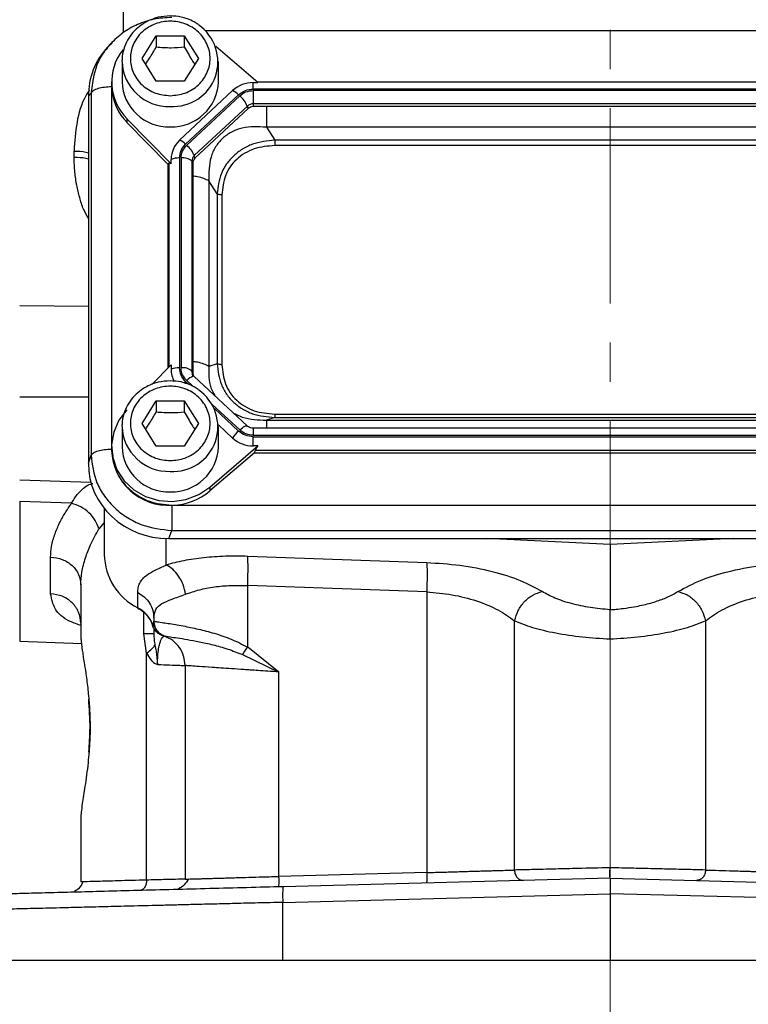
# Model space of a CAD drawing. Header units: inches. Extents: x 0.6 to 16.3, y 0.2 to 11.5.
# Tile 3 of 17: x 2.9 to 4.8, y 4.4 to 6.9. Entities that reach past the tile are written whole.
import ezdxf

# ---------------------------------------------------------------- set-up
doc = ezdxf.new("R2010")
doc.units = ezdxf.units.IN
doc.header["$MEASUREMENT"] = 0
doc.linetypes.add('CENTERX2', pattern=[0.8, 0.5, -0.1, 0.1, -0.1])
doc.styles.add('SLDTEXTSTYLE0', font='TXT', dxfattribs={"width": 0.75})
doc.dimstyles.new('SLDDIMSTYLE1', dxfattribs={"dimtxt": 0.137795, "dimasz": 0.14, "dimexe": 0, "dimexo": 0.0625, "dimgap": 0.034449, "dimtad": 0, "dimdec": 1, "dimlfac": 1.5, "dimrnd": 1e-09, "dimzin": 12, "dimdsep": 46, "dimtxsty": 'SLDTEXTSTYLE0', "dimblk1": 'CLOSED', "dimblk2": 'CLOSED', "dimsah": 1, "dimcen": 0.09, "dimadec": 0, "dimazin": 3, "dimtfac": 1, "dimtdec": 1, "dimtofl": 0, "dimtmove": 0, "dimatfit": 3, "dimldrblk": 'CLOSED', "dimfxl": 0, "dimfrac": 2, "dimtolj": 1, "dimtzin": 12, "dimarcsym": 0})

# ---------------------------------------------------------------- blocks, each defined once
blk = doc.blocks.new('_Closed')
at = {"color": 0, "linetype": 'ByBlock', "lineweight": -2}
for p, q in [((-1, 0.166667), (0, 0)), ((-1, 0.166667), (-1, -0.166667)), ((0, 0), (-1, -0.166667)), ((0, 0), (-1, 0))]:
    blk.add_line(p, q, dxfattribs=at)
blk = doc.blocks.new('_D_11')
at = {"color": 7, "linetype": 'Continuous', "lineweight": 0}
for p, q in [((2.8235, 4.4329), (2.8235, 4.0391)), ((6.0768, 4.4329), (6.0768, 4.0391)), ((5.1635, 4.2769), (5.1215, 4.2769)), ((5.1215, 4.2769), (5.1215, 4.0582)), ((5.4689, 4.2769), (5.5109, 4.2769)), ((5.5109, 4.2769), (5.5109, 4.0582)), ((2.8235, 4.0785), (5.0006, 4.0785)), ((5.1215, 4.0582), (5.1635, 4.0582)), ((5.5109, 4.0582), (5.4689, 4.0582)), ((6.0768, 4.0785), (5.6318, 4.0785))]:
    blk.add_line(p, q, dxfattribs=at)
at = {"color": 7, "linetype": 'Continuous', "lineweight": 18, "xscale": 0.14, "yscale": 0.14, "rotation": 180.0000000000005}
blk.add_blockref('_Closed', (2.8235, 4.0785, 0.1218), dxfattribs=at)
at = {"color": 7, "linetype": 'Continuous', "lineweight": 18, "xscale": 0.14, "yscale": 0.14}
blk.add_blockref('_Closed', (6.0768, 4.0785, 0.1218), dxfattribs=at)
at = {"color": 7, "linetype": 'Continuous', "lineweight": 18, "char_height": 0.1378, "attachment_point": 1, "style": 'SLDTEXTSTYLE0'}
for s, insert in [('124', (5.1635, 4.2358)), ('4.9', (5.1889, 4.0297))]:
    blk.add_mtext(s, dxfattribs=dict(at, insert=insert))

msp = doc.modelspace()

# ---------------------------------------------------------------- linework, layer by layer
at = {"color": 7, "linetype": 'CENTERX2', "lineweight": 18}
for p, q in [((4.4502, 3.7518), (4.4502, 10.1747)), ((4.4502, 5.2939), (4.4502, 3.7518))]:
    msp.add_line(p, q, dxfattribs=at)
at = {"color": 8, "linetype": 'Continuous', "lineweight": 25}
for p, q in [((3.2063, 6.8453), (3.2063, 6.8975)), ((5.4847, 6.8494), (3.4159, 6.8494)), ((3.1756, 6.7039), (3.1756, 5.791)), ((3.3216, 6.5111), (3.3216, 5.9887)), ((2.9405, 6.1471), (3.1162, 6.1452)), ((3.3648, 5.9522), (3.3722, 5.9452)), ((3.3676, 5.9549), (3.3834, 5.9402)), ((2.9405, 5.9136), (3.1162, 5.9135)), ((3.4331, 5.8938), (3.5032, 5.8284)), ((3.4388, 5.8831), (3.5003, 5.8257)), ((3.538, 5.8329), (3.538, 5.8149)), ((3.1568, 5.5919), (3.143, 5.5754)), ((3.3148, 5.483), (3.3148, 5.5507)), ((3.2578, 5.307), (3.2578, 5.3617))]:
    msp.add_line(p, q, dxfattribs=at)
at = {"color": 7, "linetype": 'Continuous', "lineweight": 25}
for p, q in [((3.2535, 6.7788), (3.2895, 6.837)), ((3.2895, 6.837), (3.3615, 6.837)), ((3.2895, 6.837), (3.2895, 6.8083)), ((3.3615, 6.837), (3.3975, 6.7788)), ((3.3615, 6.837), (3.3615, 6.8083)), ((3.1726, 6.816), (3.165, 6.8077)), ((3.1768, 6.8193), (3.1733, 6.8154)), ((3.5499, 6.717), (3.4418, 6.8095)), ((3.2022, 6.7711), (3.2023, 6.7755)), ((3.2895, 6.7205), (3.2535, 6.7788)), ((3.3975, 6.7788), (3.3615, 6.7205)), ((3.2022, 6.7711), (3.2022, 6.719)), ((3.4488, 6.719), (3.4488, 6.7711)), ((3.1755, 6.719), (3.1755, 6.7095)), ((3.1755, 6.7095), (3.1756, 6.706)), ((3.3615, 6.7205), (3.2895, 6.7205)), ((3.538, 6.717), (3.5499, 6.717)), ((3.538, 6.7006), (3.538, 6.717)), ((5.363, 6.7006), (3.538, 6.7006)), ((5.3529, 6.7185), (3.5481, 6.7185)), ((3.1231, 6.6902), (3.1162, 6.6826)), ((3.1162, 6.6826), (3.1162, 5.7431)), ((3.1231, 6.6902), (3.1231, 5.7636)), ((3.4851, 6.6965), (3.3496, 6.57)), ((3.5003, 6.686), (3.3648, 6.5594)), ((3.5032, 6.6833), (3.3676, 6.5568)), ((5.363, 6.6968), (3.538, 6.6968)), ((3.538, 6.6968), (3.538, 6.6627)), ((3.5227, 6.6568), (3.3871, 6.5303)), ((3.5244, 6.6504), (3.3888, 6.5238)), ((3.5244, 6.6504), (3.5227, 6.6568)), ((5.363, 6.6627), (3.538, 6.6627)), ((3.538, 6.6627), (3.538, 6.6556)), ((5.363, 6.6556), (3.538, 6.6556)), ((3.2149, 6.6244), (3.2149, 6.6149)), ((3.2149, 6.6244), (3.3277, 6.5095)), ((3.3192, 6.5086), (3.2149, 6.6149)), ((3.5714, 6.603), (3.5928, 6.5698)), ((5.3296, 6.603), (3.5714, 6.603)), ((5.3082, 6.5698), (3.5928, 6.5698)), ((5.3082, 6.556), (3.5928, 6.556)), ((3.0796, 6.5257), (3.0796, 6.542)), ((3.3491, 6.5242), (3.3491, 5.9874)), ((3.3532, 6.5242), (3.3532, 5.9874)), ((3.3888, 6.5238), (3.3871, 6.5303)), ((3.3192, 6.5086), (3.3216, 6.5111)), ((3.3192, 6.5086), (3.3192, 5.9863)), ((3.3277, 6.5095), (3.3277, 6.5206)), ((3.3808, 6.5159), (3.3808, 5.9792)), ((3.3832, 6.5111), (3.3808, 6.5159)), ((3.3832, 6.5111), (3.3832, 5.9743)), ((3.4242, 6.4655), (3.4242, 5.9912)), ((3.4456, 6.4323), (3.4242, 6.4655)), ((3.4456, 6.4323), (3.4456, 5.9979)), ((3.4577, 6.4298), (3.4577, 5.9953)), ((3.3277, 5.995), (3.2787, 5.9451)), ((3.3277, 5.995), (3.3277, 5.9839)), ((3.4456, 5.9979), (3.4242, 5.9912)), ((3.3832, 5.9743), (3.3808, 5.9792)), ((3.3844, 5.9659), (3.3828, 5.9706)), ((3.3832, 5.9698), (3.3828, 5.9706)), ((3.5223, 5.8388), (3.3868, 5.9653)), ((3.2535, 5.8452), (3.2895, 5.9034)), ((3.2895, 5.9034), (3.3615, 5.9034)), ((3.2895, 5.9034), (3.2895, 5.8747)), ((3.3615, 5.9034), (3.3975, 5.8452)), ((3.3615, 5.9034), (3.3615, 5.8747)), ((3.5928, 5.8692), (5.3082, 5.8692)), ((3.2895, 5.787), (3.2535, 5.8452)), ((3.3975, 5.8452), (3.3615, 5.787)), ((3.5928, 5.8604), (3.5714, 5.8537)), ((3.5714, 5.8537), (5.3296, 5.8537)), ((3.5928, 5.8604), (5.3082, 5.8604)), ((3.2022, 5.8375), (3.2023, 5.8419)), ((3.2022, 5.8375), (3.2022, 5.7855)), ((3.4487, 5.8419), (3.4851, 5.8079)), ((3.4488, 5.7855), (3.4488, 5.8375)), ((5.363, 5.8329), (3.538, 5.8329)), ((3.538, 5.8149), (5.363, 5.8149)), ((3.538, 5.7875), (3.538, 5.8111)), ((3.538, 5.8111), (5.363, 5.8111)), ((3.1755, 5.7855), (3.1755, 5.7759)), ((3.3615, 5.787), (3.2895, 5.787)), ((3.4268, 5.6822), (3.5499, 5.7875)), ((3.5406, 5.77), (3.4268, 5.6727)), ((3.5499, 5.7875), (3.538, 5.7875)), ((3.5406, 5.77), (3.5432, 5.7771)), ((3.5406, 5.77), (5.3604, 5.77)), ((3.5432, 5.7771), (5.3578, 5.7771)), ((3.1162, 5.7431), (3.1231, 5.7636)), ((2.9405, 5.7009), (3.1227, 5.6945)), ((3.4268, 5.6822), (3.4268, 5.6727)), ((3.0732, 5.6411), (2.9405, 5.6458)), ((2.9405, 5.6458), (2.9405, 5.2881)), ((3.1568, 5.6275), (3.1568, 5.5095)), ((3.3315, 5.636), (5.5695, 5.636)), ((3.3223, 5.5506), (3.3293, 5.5711)), ((3.3293, 5.5711), (5.5718, 5.5711)), ((3.3223, 5.5506), (5.5787, 5.5506)), ((4.4502, 5.5351), (4.1332, 5.5506)), ((4.7672, 5.5506), (4.4502, 5.5351)), ((4.4502, 5.5351), (4.4502, 5.3687)), ((3.0196, 5.4093), (3.0196, 5.5033)), ((3.9814, 5.4886), (3.5236, 5.5051)), ((3.0968, 5.432), (3.0968, 5.3041)), ((3.9814, 5.414), (3.5236, 5.4305)), ((3.5236, 5.2728), (3.5236, 5.4305)), ((3.2424, 5.3736), (3.2424, 5.4127)), ((3.9814, 5.414), (3.9814, 4.6963)), ((3.2835, 5.3475), (3.2835, 5.339)), ((4.2058, 4.7028), (4.2058, 5.3404)), ((4.6946, 5.3404), (4.6946, 4.7028)), ((3.2835, 5.339), (3.2801, 5.3299)), ((3.2836, 5.339), (3.2835, 5.339)), ((3.2835, 5.3209), (3.2835, 5.307)), ((3.2649, 5.2576), (3.2578, 5.307)), ((3.2942, 5.3118), (3.2972, 5.3089)), ((3.3102, 5.3013), (3.3102, 5.3013)), ((2.9405, 5.2881), (3.0983, 5.2825)), ((3.6036, 5.2093), (3.5236, 5.2728)), ((3.2649, 4.6771), (3.2649, 5.2576)), ((3.5104, 5.2537), (3.6036, 5.2093)), ((3.3635, 5.2259), (3.3635, 4.6795)), ((3.6036, 4.6864), (3.6036, 5.2093)), ((3.0968, 4.8338), (3.0968, 4.6725)), ((3.9814, 4.6963), (3.6036, 4.6864)), ((3.1038, 4.6727), (3.0968, 4.6725)), ((4.4502, 4.6819), (3.6143, 4.66)), ((4.4502, 4.6819), (5.2861, 4.66)), ((3.6132, 4.6201), (4.4502, 4.642)), ((5.2871, 4.6201), (4.4502, 4.642)), ((4.4502, 4.642), (4.4502, 4.4723)), ((3.6132, 4.4723), (3.6132, 4.6201)), ((2.8235, 4.4723), (3.6132, 4.4723)), ((3.6132, 4.4723), (4.4502, 4.4723)), ((4.4502, 4.4723), (5.2871, 4.4723))]:
    msp.add_line(p, q, dxfattribs=at)
at = {"color": 8, "linetype": 'Continuous', "lineweight": 25, "flags": 128}
for points in [[(3.3613, 5.9488), (3.3626, 5.9501), (3.3648, 5.9522)], [(3.5032, 5.8284), (3.5066, 5.8314), (3.5099, 5.8341), (3.5131, 5.8363), (3.5159, 5.8379), (3.5183, 5.839), (3.5203, 5.8394), (3.5218, 5.8391), (3.5223, 5.8388)]]:
    msp.add_lwpolyline(points, dxfattribs=at)
at = {"color": 7, "linetype": 'Continuous', "lineweight": 25, "flags": 128}
for points in [[(3.2149, 5.8801), (3.1944, 5.8534), (3.181, 5.8231), (3.1756, 5.7906), (3.1784, 5.7579), (3.1893, 5.7267), (3.2077, 5.6987), (3.2326, 5.6755), (3.2626, 5.6583), (3.296, 5.6482), (3.331, 5.6455), (3.3658, 5.6506), (3.3983, 5.663), (3.4268, 5.6822)], [(3.2429, 5.3721), (3.2426, 5.3725), (3.2424, 5.3736)]]:
    msp.add_lwpolyline(points, dxfattribs=at)
at = {"color": 7, "linetype": 'Continuous', "lineweight": 25}
for centre, radius, start, end in [((3.3329, 6.7702), 0.1144, 266.288, 55.6067), ((3.3092, 6.7189), 0.1335, 141.4756, 225.0751), ((3.3109, 6.7104), 0.1354, 182.7504, 224.87), ((3.3215, 6.7233), 0.1194, 182.035, 271.8998), ((3.3295, 6.7233), 0.1194, 268.1002, 357.965), ((3.5376, 6.6394), 0.0776, 89.6933, 132.5899), ((3.4651, 6.6516), 0.0492, 44.2745, 65.9509), ((3.4561, 6.6282), 0.0724, 23.2239, 49.4763), ((3.5379, 6.6402), 0.0225, 89.6933, 132.5899), ((3.5379, 6.6356), 0.02, 89.6933, 132.5899), ((3.3953, 6.5202), 0.0676, 132.5248, 179.6232), ((3.3296, 6.5251), 0.0492, 44.2745, 65.9509), ((3.3206, 6.5017), 0.0724, 23.2239, 49.4763), ((3.3477, 6.4667), 0.0575, 88.5951, 110.3768), ((3.3579, 6.4898), 0.0347, 48.737, 97.7903), ((3.4004, 6.5158), 0.0196, 132.5248, 179.6232), ((3.4006, 6.511), 0.0175, 132.5248, 179.6232), ((3.3477, 5.9299), 0.0575, 88.5951, 110.3768), ((3.3938, 5.984), 0.0661, 180.0871, 208.464), ((3.3579, 5.9531), 0.0347, 48.737, 97.7903), ((3.4003, 5.9743), 0.0171, 180.1062, 209.1037), ((3.385, 5.9629), 0.00302, 53.7112, 103.567), ((3.3329, 5.8366), 0.1144, 266.288, 55.6067), ((3.5686, 5.752), 0.1005, 132.809, 146.1442), ((3.5376, 5.8651), 0.0776, 227.4101, 270.3067), ((3.3209, 5.7811), 0.1455, 182.0659, 273.2963), ((3.3215, 5.7897), 0.1194, 182.035, 271.8998), ((3.3295, 5.7897), 0.1194, 268.1002, 357.965), ((3.3264, 5.7916), 0.1557, 271.8765, 310.1965), ((3.3112, 5.5118), 0.1543, 180.8345, 243.552), ((3.2081, 5.3058), 0.0759, 18.4792, 63.0936)]:
    msp.add_arc(centre, radius, start, end, dxfattribs=at)
at = {"color": 8, "linetype": 'Continuous', "lineweight": 25}
for centre, radius, start, end in [((3.3215, 6.7754), 0.1194, 182.035, 271.8998), ((3.4, 5.9792), 0.0192, 180.0781, 206.5321), ((3.3975, 5.9277), 0.0404, 109.0945, 137.6079), ((3.3215, 5.8418), 0.1194, 182.035, 271.8998)]:
    msp.add_arc(centre, radius, start, end, dxfattribs=at)
at = {"color": 7, "linetype": 'Continuous', "lineweight": 25}
for centre, major_axis, ratio, start_param, end_param in [((3.3287, 6.6766), (0.2087, -0.0437), 0.927683, 2.642019, 3.333612), ((3.3491, 6.4812), (-0.0275, 0.0299), 0.170211, 5.767586, 6.291275), ((3.5733, 5.8011), (0.0301, 0.0274), 0.184584, 2.276832, 2.800522), ((3.3287, 5.7491), (0.2087, 0.0437), 0.927683, 2.949574, 4.490212)]:
    msp.add_ellipse(centre, major_axis=major_axis, ratio=ratio, start_param=start_param, end_param=end_param, dxfattribs=at)
for points, knots in [([(3.3293, 6.8835), (3.3141, 6.8827), (3.2842, 6.881), (3.2418, 6.8668), (3.2034, 6.8459), (3.1828, 6.8259), (3.1726, 6.816)], [0, 0, 0, 0, 0.257168, 0.507045, 0.753763, 1, 1, 1, 1]), ([(3.3255, 6.8877), (3.3152, 6.887), (3.3007, 6.8861), (3.2804, 6.8799), (3.2638, 6.8727), (3.2458, 6.8609), (3.2294, 6.8453), (3.2155, 6.8258), (3.2062, 6.8028), (3.2017, 6.7854), (3.2024, 6.7762), (3.2025, 6.7756)], [0, 0, 0, 0, 0.164209, 0.230146, 0.339696, 0.454049, 0.577566, 0.708052, 0.84528, 0.989718, 1, 1, 1, 1]), ([(3.3966, 6.8657), (3.3934, 6.8679), (3.3852, 6.8739), (3.3703, 6.88), (3.3499, 6.8862), (3.3348, 6.8871), (3.3255, 6.8877)], [0, 0, 0, 0, 0.156911, 0.40529, 0.6348, 1, 1, 1, 1]), ([(3.3255, 6.6835), (3.3127, 6.6848), (3.2929, 6.6868), (3.2692, 6.6986), (3.2529, 6.7109), (3.2396, 6.7262), (3.2273, 6.7484), (3.221, 6.7788), (3.2273, 6.8092), (3.2396, 6.8313), (3.2529, 6.8466), (3.2692, 6.8589), (3.2929, 6.8704), (3.3255, 6.8763), (3.3581, 6.8704), (3.3818, 6.8589), (3.3981, 6.8466), (3.4114, 6.8313), (3.4237, 6.8092), (3.43, 6.7788), (3.4237, 6.7484), (3.4114, 6.7262), (3.3981, 6.7109), (3.3818, 6.6986), (3.3581, 6.6868), (3.3383, 6.6848), (3.3255, 6.6835)], [0, 0, 0, 0, 0.059864, 0.09209, 0.125, 0.15791, 0.190136, 0.25, 0.309864, 0.34209, 0.375, 0.40791, 0.440136, 0.5, 0.559864, 0.59209, 0.625, 0.65791, 0.690136, 0.75, 0.809864, 0.84209, 0.875, 0.90791, 0.940136, 1, 1, 1, 1]), ([(3.2627, 6.764), (3.266, 6.7689), (3.275, 6.7821), (3.2839, 6.7983), (3.2895, 6.8083)], [0, 0, 0, 0, 0.376375, 1, 1, 1, 1]), ([(3.2895, 6.8083), (3.3024, 6.8073), (3.3264, 6.8053), (3.3504, 6.8074), (3.3615, 6.8083)], [0, 0, 0, 0, 0.534747, 1, 1, 1, 1]), ([(3.3615, 6.8083), (3.3679, 6.7967), (3.3769, 6.7806), (3.3858, 6.7676), (3.3883, 6.7639)], [0, 0, 0, 0, 0.718831, 1, 1, 1, 1]), ([(3.5714, 6.603), (3.5505, 6.6041), (3.5194, 6.6057), (3.4818, 6.5915), (3.4583, 6.5751), (3.4404, 6.5529), (3.4241, 6.5167), (3.4242, 6.4861), (3.4242, 6.4655)], [0, 0, 0, 0, 0.257397, 0.381602, 0.5, 0.618394, 0.742603, 1, 1, 1, 1]), ([(3.5928, 6.5698), (3.5735, 6.5677), (3.5443, 6.5645), (3.5097, 6.5475), (3.487, 6.5304), (3.4688, 6.5093), (3.4507, 6.4772), (3.4476, 6.4502), (3.4456, 6.4323)], [0, 0, 0, 0, 0.248977, 0.376059, 0.5, 0.623945, 0.751023, 1, 1, 1, 1]), ([(3.5928, 6.556), (3.5749, 6.5545), (3.5478, 6.5522), (3.5157, 6.537), (3.4947, 6.5214), (3.478, 6.5018), (3.4617, 6.4718), (3.4593, 6.4466), (3.4577, 6.4298)], [0, 0, 0, 0, 0.250062, 0.376147, 0.5, 0.62379, 0.749938, 1, 1, 1, 1]), ([(3.4456, 5.9979), (3.4476, 5.9796), (3.4507, 5.9521), (3.4688, 5.9196), (3.487, 5.8984), (3.5097, 5.8815), (3.5443, 5.8648), (3.5735, 5.8621), (3.5928, 5.8604)], [0, 0, 0, 0, 0.248977, 0.376059, 0.5, 0.623945, 0.751023, 1, 1, 1, 1]), ([(3.4577, 5.9953), (3.4593, 5.9786), (3.4617, 5.9534), (3.478, 5.9233), (3.4947, 5.9038), (3.5157, 5.8882), (3.5478, 5.873), (3.5749, 5.8707), (3.5928, 5.8692)], [0, 0, 0, 0, 0.250062, 0.376147, 0.5, 0.62379, 0.749938, 1, 1, 1, 1]), ([(3.3255, 5.9541), (3.3152, 5.9534), (3.3007, 5.9525), (3.2804, 5.9464), (3.2638, 5.9391), (3.2458, 5.9273), (3.2294, 5.9117), (3.2155, 5.8922), (3.2062, 5.8692), (3.2017, 5.8518), (3.2024, 5.8426), (3.2025, 5.842)], [0, 0, 0, 0, 0.164209, 0.230146, 0.339696, 0.454049, 0.577566, 0.708052, 0.84528, 0.989718, 1, 1, 1, 1]), ([(3.3966, 5.9321), (3.3934, 5.9344), (3.3852, 5.9403), (3.3703, 5.9464), (3.3499, 5.9527), (3.3348, 5.9536), (3.3255, 5.9541)], [0, 0, 0, 0, 0.156911, 0.40529, 0.6348, 1, 1, 1, 1]), ([(3.3255, 5.75), (3.3127, 5.7512), (3.2929, 5.7532), (3.2692, 5.7651), (3.2529, 5.7773), (3.2396, 5.7926), (3.2273, 5.8148), (3.221, 5.8452), (3.2273, 5.8756), (3.2396, 5.8978), (3.2529, 5.913), (3.2692, 5.9254), (3.2929, 5.9369), (3.3255, 5.9427), (3.3581, 5.9369), (3.3818, 5.9254), (3.3981, 5.913), (3.4114, 5.8978), (3.4237, 5.8756), (3.43, 5.8452), (3.4237, 5.8148), (3.4114, 5.7926), (3.3981, 5.7773), (3.3818, 5.7651), (3.3581, 5.7532), (3.3383, 5.7512), (3.3255, 5.75)], [0, 0, 0, 0, 0.059864, 0.09209, 0.125, 0.15791, 0.190136, 0.25, 0.309864, 0.34209, 0.375, 0.40791, 0.440136, 0.5, 0.559864, 0.59209, 0.625, 0.65791, 0.690136, 0.75, 0.809864, 0.84209, 0.875, 0.90791, 0.940136, 1, 1, 1, 1]), ([(3.2627, 5.8304), (3.266, 5.8353), (3.275, 5.8486), (3.2839, 5.8647), (3.2895, 5.8747)], [0, 0, 0, 0, 0.376375, 1, 1, 1, 1]), ([(3.2895, 5.8747), (3.3024, 5.8737), (3.3264, 5.8717), (3.3504, 5.8738), (3.3615, 5.8747)], [0, 0, 0, 0, 0.534747, 1, 1, 1, 1]), ([(3.3615, 5.8747), (3.3679, 5.8631), (3.3769, 5.847), (3.3858, 5.834), (3.3883, 5.8303)], [0, 0, 0, 0, 0.718831, 1, 1, 1, 1]), ([(3.538, 5.8329), (3.5356, 5.8331), (3.5321, 5.8334), (3.5274, 5.8352), (3.5244, 5.8368), (3.5229, 5.8384), (3.5223, 5.839)], [0, 0, 0, 0, 0.401122, 0.567805, 0.846539, 1, 1, 1, 1]), ([(3.1768, 5.7733), (3.1787, 5.7573), (3.1816, 5.7315), (3.1998, 5.6999), (3.2195, 5.677), (3.2441, 5.6586), (3.2799, 5.6408), (3.3098, 5.6379), (3.3293, 5.636)], [0, 0, 0, 0, 0.219463, 0.351506, 0.485911, 0.620316, 0.75236, 1, 1, 1, 1]), ([(3.1231, 5.7636), (3.126, 5.7397), (3.1305, 5.7028), (3.1563, 5.6585), (3.1827, 5.6281), (3.2153, 5.6034), (3.2632, 5.5789), (3.3033, 5.5742), (3.3293, 5.5711)], [0, 0, 0, 0, 0.240418, 0.371173, 0.5, 0.62883, 0.759582, 1, 1, 1, 1]), ([(3.0196, 5.5033), (3.0201, 5.5123), (3.0212, 5.5313), (3.0293, 5.5606), (3.0414, 5.5891), (3.0558, 5.6156), (3.0674, 5.6326), (3.0732, 5.6411)], [0, 0, 0, 0, 0.21123, 0.442211, 0.647084, 0.823338, 1, 1, 1, 1]), ([(3.143, 5.5754), (3.1404, 5.5828), (3.1351, 5.5975), (3.1185, 5.6172), (3.0973, 5.633), (3.0812, 5.6384), (3.0732, 5.6411)], [0, 0, 0, 0, 0.250085, 0.5, 0.749915, 1, 1, 1, 1]), ([(3.0968, 5.432), (3.0974, 5.4428), (3.0985, 5.4651), (3.1076, 5.4996), (3.1216, 5.5367), (3.1355, 5.5617), (3.143, 5.5754)], [0, 0, 0, 0, 0.239835, 0.498551, 0.726663, 1, 1, 1, 1]), ([(3.5236, 5.5051), (3.5045, 5.5054), (3.4661, 5.5061), (3.4107, 5.502), (3.3588, 5.4947), (3.3294, 5.4869), (3.3148, 5.483)], [0, 0, 0, 0, 0.246357, 0.496982, 0.74919, 1, 1, 1, 1]), ([(3.2424, 5.4127), (3.2426, 5.4168), (3.2431, 5.4256), (3.2471, 5.4372), (3.2544, 5.4479), (3.2664, 5.4584), (3.2848, 5.4691), (3.3045, 5.4783), (3.3148, 5.483)], [0, 0, 0, 0, 0.133526, 0.282844, 0.434323, 0.582811, 0.782812, 1, 1, 1, 1]), ([(3.3649, 5.4084), (3.363, 5.4167), (3.3593, 5.4332), (3.3474, 5.4554), (3.3323, 5.4734), (3.3206, 5.4798), (3.3148, 5.483)], [0, 0, 0, 0, 0.250078, 0.5, 0.749922, 1, 1, 1, 1]), ([(4.2766, 5.415), (4.2593, 5.4246), (4.2244, 5.4439), (4.151, 5.4666), (4.0682, 5.483), (4.0099, 5.4868), (3.9814, 5.4886)], [0, 0, 0, 0, 0.251919, 0.508037, 0.759698, 1, 1, 1, 1]), ([(4.6237, 5.415), (4.643, 5.4255), (4.6783, 5.4448), (4.7519, 5.4671), (4.8318, 5.483), (4.8901, 5.4867), (4.9189, 5.4886)], [0, 0, 0, 0, 0.276938, 0.508222, 0.75687, 1, 1, 1, 1]), ([(3.3649, 5.4084), (3.3763, 5.4124), (3.3985, 5.4201), (3.4379, 5.4275), (3.4798, 5.4315), (3.509, 5.4308), (3.5236, 5.4305)], [0, 0, 0, 0, 0.257956, 0.505172, 0.753625, 1, 1, 1, 1]), ([(3.2835, 5.3475), (3.2844, 5.3552), (3.2863, 5.3705), (3.3027, 5.3848), (3.3285, 5.3952), (3.3527, 5.404), (3.3649, 5.4084)], [0, 0, 0, 0, 0.254624, 0.504478, 0.751953, 1, 1, 1, 1]), ([(3.9814, 5.414), (4.0031, 5.4122), (4.0477, 5.4084), (4.1107, 5.3919), (4.1663, 5.3691), (4.1926, 5.35), (4.2058, 5.3404)], [0, 0, 0, 0, 0.236631, 0.486595, 0.744009, 1, 1, 1, 1]), ([(4.2062, 5.3404), (4.2087, 5.3493), (4.2138, 5.367), (4.2308, 5.3903), (4.2525, 5.4079), (4.2686, 5.4126), (4.2766, 5.415)], [0, 0, 0, 0, 0.249937, 0.499762, 0.749707, 1, 1, 1, 1]), ([(4.4502, 5.3687), (4.4332, 5.3702), (4.3987, 5.3733), (4.3504, 5.3838), (4.3076, 5.3978), (4.2869, 5.4093), (4.2766, 5.415)], [0, 0, 0, 0, 0.240965, 0.492289, 0.747829, 1, 1, 1, 1]), ([(4.4502, 5.3687), (4.4553, 5.3691), (4.4668, 5.3699), (4.4878, 5.3722), (4.5099, 5.3756), (4.5316, 5.38), (4.55, 5.3845), (4.5724, 5.3911), (4.599, 5.4009), (4.6151, 5.4101), (4.6237, 5.415)], [0, 0, 0, 0, 0.073339, 0.163744, 0.300878, 0.39955, 0.498306, 0.598095, 0.785557, 1, 1, 1, 1]), ([(4.6237, 5.415), (4.6318, 5.4127), (4.648, 5.4081), (4.6698, 5.3905), (4.6869, 5.3671), (4.692, 5.3493), (4.6946, 5.3404)], [0, 0, 0, 0, 0.250122, 0.500004, 0.749884, 1, 1, 1, 1]), ([(4.6946, 5.3404), (4.7077, 5.35), (4.734, 5.3691), (4.7897, 5.3919), (4.8527, 5.4084), (4.8972, 5.4122), (4.9189, 5.414)], [0, 0, 0, 0, 0.25601, 0.513417, 0.763374, 1, 1, 1, 1]), ([(3.2427, 5.3718), (3.2453, 5.3706), (3.2528, 5.3669), (3.2636, 5.3575), (3.274, 5.3439), (3.28, 5.3328), (3.2809, 5.3264), (3.281, 5.3258)], [0, 0, 0, 0, 0.13177, 0.389644, 0.670097, 0.970384, 1, 1, 1, 1]), ([(4.4502, 5.2939), (4.4502, 5.3013), (4.4502, 5.3177), (4.4502, 5.3386), (4.4502, 5.3536), (4.4502, 5.362), (4.4502, 5.3661), (4.4502, 5.3679), (4.4502, 5.3685), (4.4502, 5.3687)], [0, 0, 0, 0, 0.2265963, 0.5037343, 0.702561, 0.8518387, 0.9510286, 0.981799, 1, 1, 1, 1]), ([(4.2058, 5.3404), (4.2202, 5.3346), (4.2495, 5.3228), (4.31, 5.3087), (4.3781, 5.2982), (4.4265, 5.2953), (4.4502, 5.2939)], [0, 0, 0, 0, 0.2494284, 0.5042648, 0.7574627, 1, 1, 1, 1]), ([(4.4502, 5.2939), (4.4738, 5.2953), (4.5222, 5.2982), (4.5904, 5.3087), (4.6509, 5.3228), (4.6801, 5.3346), (4.6946, 5.3404)], [0, 0, 0, 0, 0.242553, 0.495773, 0.750602, 1, 1, 1, 1]), ([(3.3035, 5.3035), (3.3005, 5.3049), (3.2946, 5.3075), (3.2876, 5.314), (3.2833, 5.3206), (3.2811, 5.326), (3.2804, 5.3289), (3.2801, 5.3299)], [0, 0, 0, 0, 0.247418, 0.496669, 0.747833, 0.905923, 1, 1, 1, 1]), ([(3.2836, 5.339), (3.2848, 5.3388), (3.2874, 5.3384), (3.3017, 5.3365), (3.3194, 5.3338), (3.3378, 5.3309), (3.3629, 5.3264), (3.396, 5.3196), (3.4313, 5.3105), (3.4597, 5.3015), (3.4888, 5.291), (3.5096, 5.2801), (3.5236, 5.2728)], [0, 0, 0, 0, 0.1281052, 0.2554981, 0.3426607, 0.4253438, 0.5035986, 0.6348974, 0.754604, 0.8182837, 0.8784928, 1, 1, 1, 1]), ([(3.2836, 5.339), (3.284, 5.3344), (3.285, 5.3252), (3.2916, 5.314), (3.3003, 5.3057), (3.3069, 5.3028), (3.3102, 5.3013)], [0, 0, 0, 0, 0.279857, 0.559469, 0.779712, 1, 1, 1, 1]), ([(3.0968, 5.3041), (3.0969, 5.3024), (3.0969, 5.2993), (3.0972, 5.2943), (3.0976, 5.2891), (3.0983, 5.2816), (3.0994, 5.2725), (3.1011, 5.2609), (3.1034, 5.2461), (3.1066, 5.2257), (3.111, 5.1966), (3.1157, 5.1594), (3.1188, 5.1229), (3.1199, 5.0977), (3.1203, 5.0862), (3.1203, 5.0816), (3.1204, 5.0796), (3.1204, 5.0781), (3.1204, 5.0757), (3.1204, 5.0672), (3.1204, 5.0592), (3.1204, 5.0529)], [0, 0, 0, 0, 0.03985, 0.070445, 0.101679, 0.139918, 0.193583, 0.249117, 0.316165, 0.400771, 0.50919, 0.655004, 0.797536, 0.872072, 0.898983, 0.908336, 0.917005, 0.91771, 0.923411, 0.939378, 1, 1, 1, 1]), ([(3.2835, 5.307), (3.2837, 5.3021), (3.2839, 5.2949), (3.2851, 5.2851), (3.2859, 5.2804), (3.2863, 5.278)], [0, 0, 0, 0, 0.5223335, 0.7608712, 1, 1, 1, 1]), ([(3.2931, 5.2286), (3.2931, 5.2323), (3.2931, 5.2399), (3.2938, 5.2544), (3.2956, 5.2701), (3.2986, 5.2831), (3.3031, 5.2947), (3.3087, 5.3005), (3.3097, 5.301), (3.3102, 5.3013)], [0, 0, 0, 0, 0.050121, 0.101275, 0.208283, 0.324258, 0.448156, 0.716095, 1, 1, 1, 1]), ([(3.3016, 5.3043), (3.3027, 5.304), (3.3047, 5.3036), (3.3046, 5.3037), (3.3046, 5.3037)], [0, 0, 0, 0, 0.59826, 1, 1, 1, 1]), ([(3.3054, 5.3029), (3.3055, 5.3028), (3.3058, 5.3027), (3.3061, 5.3027), (3.3062, 5.3026)], [0, 0, 0, 0, 0.499891, 1, 1, 1, 1]), ([(3.3102, 5.3013), (3.3134, 5.3009), (3.3199, 5.3), (3.3586, 5.2945), (3.3992, 5.2871), (3.4343, 5.2792), (3.4721, 5.2691), (3.4977, 5.2588), (3.5104, 5.2537)], [0, 0, 0, 0, 0.248763, 0.499222, 0.625514, 0.751936, 0.877314, 1, 1, 1, 1]), ([(3.2863, 5.278), (3.2873, 5.2729), (3.2903, 5.2571), (3.292, 5.24), (3.2931, 5.2286)], [0, 0, 0, 0, 0.326253, 1, 1, 1, 1]), ([(3.5104, 5.2537), (3.5124, 5.2566), (3.5163, 5.2625), (3.5212, 5.2694), (3.5236, 5.2728)], [0, 0, 0, 0, 0.499995, 1, 1, 1, 1]), ([(3.2649, 5.2576), (3.2689, 5.251), (3.2748, 5.241), (3.2849, 5.2316), (3.2904, 5.2296), (3.2931, 5.2286)], [0, 0, 0, 0, 0.499825, 0.750415, 1, 1, 1, 1]), ([(3.2931, 5.2286), (3.304, 5.2282), (3.3256, 5.2273), (3.3472, 5.2265), (3.361, 5.226), (3.3627, 5.2259), (3.3635, 5.2259)], [0, 0, 0, 0, 0.258196, 0.510922, 0.758187, 1, 1, 1, 1]), ([(3.6036, 5.2093), (3.5941, 5.21), (3.5762, 5.2112), (3.5518, 5.2129), (3.5314, 5.2143), (3.5081, 5.2159), (3.4824, 5.2177), (3.4554, 5.2195), (3.4263, 5.2216), (3.3991, 5.2234), (3.3779, 5.2249), (3.3657, 5.2257), (3.3642, 5.2258), (3.3635, 5.2259)], [0, 0, 0, 0, 0.074713, 0.139801, 0.19526, 0.241087, 0.336094, 0.422592, 0.500576, 0.646398, 0.770686, 0.885843, 1, 1, 1, 1]), ([(3.1174, 5.0042), (3.1188, 5.0249), (3.122, 5.0701), (3.1188, 5.1154), (3.117, 5.1399)], [0, 0, 0, 0, 0.457012, 1, 1, 1, 1]), ([(3.1204, 5.0529), (3.1203, 5.0481), (3.1202, 5.0423), (3.1199, 5.0364), (3.1198, 5.0352), (3.1198, 5.0349), (3.1198, 5.0348), (3.1198, 5.0348), (3.1198, 5.0348), (3.1198, 5.0348), (3.1198, 5.0348), (3.1186, 5.0154), (3.1156, 4.9733), (3.1076, 4.9179), (3.1009, 4.8769), (3.098, 4.8538), (3.0971, 4.8424), (3.0969, 4.8372), (3.0968, 4.8349), (3.0968, 4.834), (3.0968, 4.8338), (3.0968, 4.8338)], [0, 0, 0, 0, 0.050966, 0.062462, 0.063865, 0.064564, 0.064913, 0.064956, 0.064967, 0.064973, 0.064975, 0.064977, 0.277014, 0.524792, 0.73988, 0.874596, 0.939465, 0.979267, 0.993512, 0.997724, 1, 1, 1, 1]), ([(3.9814, 4.6963), (3.9967, 4.6967), (4.0248, 4.6975), (4.0595, 4.6985), (4.0846, 4.6993), (4.1018, 4.6998), (4.1162, 4.7002), (4.129, 4.7006), (4.1414, 4.7009), (4.154, 4.7013), (4.1777, 4.702), (4.1934, 4.7024), (4.2058, 4.7028)], [0, 0, 0, 0, 0.173483, 0.320454, 0.403722, 0.475176, 0.534813, 0.588182, 0.644864, 0.704858, 0.768163, 1, 1, 1, 1]), ([(4.4502, 4.7086), (4.4226, 4.708), (4.3743, 4.7068), (4.3063, 4.7052), (4.2491, 4.7038), (4.2198, 4.7031), (4.2058, 4.7028)], [0, 0, 0, 0, 0.286042, 0.500003, 0.761819, 1, 1, 1, 1]), ([(4.2059, 4.7028), (4.2063, 4.6993), (4.2071, 4.6922), (4.2123, 4.6833), (4.2199, 4.6772), (4.2257, 4.6765), (4.2287, 4.6761)], [0, 0, 0, 0, 0.250253, 0.500106, 0.749882, 1, 1, 1, 1]), ([(4.4502, 4.6819), (4.4502, 4.6823), (4.4502, 4.683), (4.4501, 4.6879), (4.4501, 4.6942), (4.4501, 4.7015), (4.4502, 4.7061), (4.4502, 4.7086)], [0, 0, 0, 0, 0.239748, 0.435154, 0.668704, 0.822406, 1, 1, 1, 1]), ([(4.6946, 4.7028), (4.6855, 4.703), (4.6659, 4.7035), (4.6324, 4.7043), (4.5964, 4.7051), (4.5579, 4.7061), (4.5081, 4.7072), (4.4705, 4.7081), (4.4502, 4.7086)], [0, 0, 0, 0, 0.159222, 0.344812, 0.461367, 0.609442, 0.789001, 1, 1, 1, 1]), ([(4.6945, 4.7028), (4.6941, 4.6993), (4.6933, 4.6922), (4.688, 4.6833), (4.6805, 4.6772), (4.6746, 4.6765), (4.6716, 4.6761)], [0, 0, 0, 0, 0.250127, 0.499923, 0.749752, 1, 1, 1, 1]), ([(4.6946, 4.7028), (4.7028, 4.7025), (4.7204, 4.702), (4.7562, 4.701), (4.7883, 4.7001), (4.8114, 4.6994), (4.8221, 4.6991), (4.8332, 4.6988), (4.8447, 4.6984), (4.8594, 4.698), (4.8841, 4.6973), (4.905, 4.6967), (4.9189, 4.6963)], [0, 0, 0, 0, 0.158578, 0.338215, 0.538892, 0.581634, 0.625222, 0.669655, 0.714933, 0.761057, 0.841953, 1, 1, 1, 1]), ([(3.6143, 4.66), (3.583, 4.6592), (3.5197, 4.6576), (3.4255, 4.6551), (3.3319, 4.6526), (3.2412, 4.6503), (3.1558, 4.648), (3.0786, 4.646), (3.0115, 4.6443), (2.956, 4.6428), (2.9133, 4.6417), (2.8836, 4.6409), (2.8657, 4.6404), (2.8635, 4.6404), (2.8625, 4.6404)], [0, 0, 0, 0, 0.078042, 0.15832, 0.24071, 0.326287, 0.412797, 0.500054, 0.587306, 0.673805, 0.759364, 0.841732, 0.921984, 1, 1, 1, 1]), ([(3.1019, 4.6729), (3.0995, 4.6674), (3.0946, 4.6561), (3.0852, 4.6507), (3.0804, 4.6479)], [0, 0, 0, 0, 0.484096, 1, 1, 1, 1]), ([(3.2649, 4.6771), (3.2647, 4.6737), (3.2643, 4.6667), (3.2604, 4.658), (3.2547, 4.6518), (3.2502, 4.6509), (3.2479, 4.6504)], [0, 0, 0, 0, 0.250154, 0.499978, 0.749818, 1, 1, 1, 1]), ([(3.3635, 4.6795), (3.3624, 4.6794), (3.36, 4.6794), (3.3408, 4.6789), (3.3103, 4.6782), (3.2802, 4.6775), (3.2649, 4.6771)], [0, 0, 0, 0, 0.2380334, 0.484043, 0.7380313, 1, 1, 1, 1]), ([(3.3718, 4.6799), (3.3685, 4.6744), (3.3616, 4.6628), (3.3518, 4.6575), (3.3468, 4.6547)], [0, 0, 0, 0, 0.481223, 1, 1, 1, 1]), ([(3.3635, 4.6795), (3.3645, 4.6795), (3.3654, 4.6795), (3.3724, 4.6797), (3.3724, 4.6797)], [0, 0, 0, 0, 0.9985065, 1, 1, 1, 1]), ([(4.4502, 4.6819), (4.4502, 4.6818), (4.4502, 4.6814), (4.4502, 4.6781), (4.4502, 4.6707), (4.4502, 4.6577), (4.4502, 4.6472), (4.4502, 4.642)], [0, 0, 0, 0, 0.136275, 0.265343, 0.500864, 0.749258, 1, 1, 1, 1]), ([(3.6132, 4.6201), (3.592, 4.6195), (3.5511, 4.6185), (3.4925, 4.6171), (3.4391, 4.6157), (3.3907, 4.6145), (3.3474, 4.6134), (3.2948, 4.6121), (3.2337, 4.6106), (3.1662, 4.6089), (3.1057, 4.6074), (3.0433, 4.6058), (2.9818, 4.6043), (2.9251, 4.6029), (2.873, 4.6016), (2.8321, 4.6006), (2.8264, 4.6004), (2.8235, 4.6004)], [0, 0, 0, 0, 0.050413, 0.09734, 0.140779, 0.180732, 0.217196, 0.250173, 0.316674, 0.38052, 0.441713, 0.500252, 0.585961, 0.66929, 0.75024, 0.875917, 1, 1, 1, 1])]:
    msp.add_open_spline(points, degree=3, knots=knots, dxfattribs=at)
at = {"color": 8, "linetype": 'Continuous', "lineweight": 25}
for points, knots in [([(3.1733, 6.8154), (3.1679, 6.8095), (3.1532, 6.7936), (3.1308, 6.7525), (3.1261, 6.7147), (3.1231, 6.6902)], [0, 0, 0, 0, 0.173272, 0.464502, 1, 1, 1, 1]), ([(3.1189, 6.698), (3.1157, 6.6931), (3.0991, 6.6678), (3.0844, 6.614), (3.0812, 6.5664), (3.0796, 6.542)], [0, 0, 0, 0, 0.106858, 0.543273, 1, 1, 1, 1]), ([(3.5714, 6.6556), (3.5714, 6.6507), (3.5714, 6.6387), (3.5714, 6.6203), (3.5714, 6.6087), (3.5714, 6.603)], [0, 0, 0, 0, 0.262072, 0.631036, 1, 1, 1, 1]), ([(3.0796, 6.542), (3.0902, 6.5417), (3.1036, 6.5413), (3.114, 6.5383), (3.1162, 6.5377)], [0, 0, 0, 0, 0.786207, 1, 1, 1, 1]), ([(3.1162, 6.37), (3.1118, 6.3776), (3.102, 6.3943), (3.0938, 6.4231), (3.086, 6.4546), (3.0807, 6.4889), (3.08, 6.513), (3.0796, 6.5257)], [0, 0, 0, 0, 0.161229, 0.358344, 0.556325, 0.765618, 1, 1, 1, 1]), ([(3.1162, 6.5213), (3.114, 6.5219), (3.1036, 6.5249), (3.0902, 6.5254), (3.0796, 6.5257)], [0, 0, 0, 0, 0.213793, 1, 1, 1, 1]), ([(3.4242, 6.4655), (3.4203, 6.4676), (3.4123, 6.4717), (3.3977, 6.4759), (3.3872, 6.4772), (3.3832, 6.4778)], [0, 0, 0, 0, 0.3831425, 0.766285, 1, 1, 1, 1]), ([(3.4242, 5.9912), (3.4203, 5.9932), (3.4123, 5.9973), (3.3977, 6.0015), (3.3872, 6.0029), (3.3832, 6.0034)], [0, 0, 0, 0, 0.383142, 0.766285, 1, 1, 1, 1]), ([(3.4242, 5.9912), (3.4238, 5.9725), (3.4231, 5.9467), (3.4357, 5.9229), (3.4392, 5.9164)], [0, 0, 0, 0, 0.723141, 1, 1, 1, 1]), ([(3.4877, 5.8711), (3.4949, 5.8676), (3.5211, 5.8552), (3.5503, 5.8543), (3.5714, 5.8537)], [0, 0, 0, 0, 0.276861, 1, 1, 1, 1]), ([(3.5714, 5.8537), (3.5714, 5.8521), (3.5714, 5.8487), (3.5714, 5.8408), (3.5714, 5.8342), (3.5714, 5.8329)], [0, 0, 0, 0, 0.441544, 0.883087, 1, 1, 1, 1]), ([(3.0732, 5.6411), (3.0753, 5.6448), (3.0797, 5.6528), (3.0878, 5.6639), (3.1025, 5.6789), (3.1151, 5.6892), (3.127, 5.6912), (3.1272, 5.6913)], [0, 0, 0, 0, 0.148056, 0.323083, 0.515303, 0.989522, 1, 1, 1, 1]), ([(3.0986, 5.3275), (3.0884, 5.3311), (3.0568, 5.3424), (3.0273, 5.369), (3.0222, 5.3958), (3.0196, 5.4093)], [0, 0, 0, 0, 0.192651, 0.593464, 1, 1, 1, 1]), ([(3.3724, 4.6797), (3.3748, 4.6798), (3.3799, 4.6799), (3.3908, 4.6803), (3.4032, 4.6806), (3.4164, 4.681), (3.4294, 4.6814), (3.442, 4.6817), (3.4544, 4.6821), (3.467, 4.6824), (3.4818, 4.6829), (3.499, 4.6834), (3.5226, 4.6841), (3.5574, 4.6851), (3.5866, 4.6859), (3.6036, 4.6864)], [0, 0, 0, 0, 0.080539, 0.165017, 0.249011, 0.31548, 0.37909, 0.439841, 0.484678, 0.535364, 0.591897, 0.654278, 0.722504, 0.839326, 1, 1, 1, 1]), ([(3.2649, 4.6771), (3.2393, 4.6764), (3.1894, 4.675), (3.138, 4.6736), (3.1087, 4.6728), (3.1048, 4.6727), (3.1038, 4.6727)], [0, 0, 0, 0, 0.304545, 0.593693, 0.89275, 1, 1, 1, 1])]:
    msp.add_open_spline(points, degree=3, knots=knots, dxfattribs=at)
at = {"color": 7, "linetype": 'Continuous', "lineweight": 25}
for points in [[(3.1756, 6.706), (3.1693, 6.7057), (3.1569, 6.7053), (3.1407, 6.7018), (3.1282, 6.6966), (3.1248, 6.6923), (3.1231, 6.6902)], [(3.5003, 6.686), (3.5058, 6.6901), (3.5168, 6.6985), (3.531, 6.6999), (3.538, 6.7006)], [(3.5032, 6.6833), (3.5083, 6.6871), (3.5184, 6.6949), (3.5315, 6.6961), (3.538, 6.6968)], [(3.3491, 6.5242), (3.3499, 6.5308), (3.3513, 6.544), (3.3603, 6.5543), (3.3648, 6.5594)], [(3.3532, 6.5242), (3.3539, 6.5303), (3.3552, 6.5425), (3.3635, 6.552), (3.3676, 6.5568)], [(3.5928, 6.5698), (3.5928, 6.5688), (3.5928, 6.5668), (3.5928, 6.5632), (3.5928, 6.5595), (3.5928, 6.5571), (3.5928, 6.556)], [(3.4577, 6.4298), (3.4565, 6.4299), (3.454, 6.4299), (3.4506, 6.4305), (3.4477, 6.4312), (3.4463, 6.432), (3.4456, 6.4323)], [(3.4577, 5.9953), (3.4565, 5.9954), (3.454, 5.9954), (3.4506, 5.996), (3.4477, 5.9968), (3.4463, 5.9975), (3.4456, 5.9979)], [(3.3648, 5.9522), (3.3603, 5.9574), (3.3513, 5.9676), (3.3499, 5.9808), (3.3491, 5.9874)], [(3.3676, 5.9549), (3.3635, 5.9597), (3.3552, 5.9692), (3.3539, 5.9813), (3.3532, 5.9874)], [(3.5928, 5.8692), (3.5928, 5.8681), (3.5928, 5.8659), (3.5928, 5.8632), (3.5928, 5.8613), (3.5928, 5.8607), (3.5928, 5.8604)], [(3.538, 5.8111), (3.531, 5.8118), (3.5168, 5.8131), (3.5058, 5.8215), (3.5003, 5.8257)], [(3.538, 5.8149), (3.5315, 5.8155), (3.5184, 5.8168), (3.5083, 5.8245), (3.5032, 5.8284)], [(3.1231, 5.7636), (3.1248, 5.7658), (3.1282, 5.7701), (3.1407, 5.7752), (3.1569, 5.7787), (3.1693, 5.7792), (3.1756, 5.7794)], [(3.3293, 5.6359), (3.3293, 5.6299), (3.3293, 5.6178), (3.3293, 5.5991), (3.3293, 5.5823), (3.3293, 5.5749), (3.3293, 5.5711)], [(3.0196, 5.5033), (3.0298, 5.502), (3.0502, 5.4993), (3.0757, 5.4827), (3.0934, 5.4594), (3.0957, 5.4412), (3.0968, 5.432)], [(3.5236, 5.4305), (3.5238, 5.4385), (3.5243, 5.4546), (3.5245, 5.4763), (3.5243, 5.4945), (3.5238, 5.5016), (3.5236, 5.5051)], [(3.9814, 5.4886), (3.9817, 5.4851), (3.9822, 5.478), (3.9824, 5.4598), (3.9822, 5.4381), (3.9817, 5.422), (3.9814, 5.414)], [(3.0968, 5.3343), (3.0957, 5.3439), (3.0934, 5.3631), (3.0757, 5.3876), (3.0502, 5.4051), (3.0298, 5.4079), (3.0196, 5.4093)], [(3.2424, 5.4127), (3.2484, 5.4091), (3.2602, 5.4017), (3.2732, 5.3857), (3.2819, 5.3673), (3.283, 5.3541), (3.2835, 5.3475)], [(3.3102, 5.3013), (3.3064, 5.303), (3.2989, 5.3065), (3.2904, 5.3156), (3.2846, 5.3267), (3.2839, 5.3349), (3.2835, 5.339)], [(3.2835, 5.307), (3.2832, 5.307), (3.2825, 5.307), (3.2772, 5.307), (3.2692, 5.307), (3.2616, 5.307), (3.2578, 5.307)], [(3.3635, 5.2259), (3.3628, 5.2341), (3.3613, 5.2505), (3.3497, 5.2727), (3.3327, 5.291), (3.3177, 5.2979), (3.3102, 5.3013)], [(3.2649, 5.2576), (3.2701, 5.2613), (3.2804, 5.2686), (3.2843, 5.2749), (3.2863, 5.278)], [(3.6029, 4.6597), (3.6031, 4.6601), (3.6034, 4.661), (3.6037, 4.6671), (3.6038, 4.6759), (3.6036, 4.6829), (3.6036, 4.6864)], [(3.9814, 4.6963), (3.9815, 4.6928), (3.9817, 4.6858), (3.9816, 4.677), (3.9813, 4.6709), (3.9809, 4.67), (3.9808, 4.6696)], [(3.6143, 4.66), (3.614, 4.6594), (3.6135, 4.6582), (3.613, 4.649), (3.6129, 4.6358), (3.6131, 4.6253), (3.6132, 4.6201)]]:
    msp.add_open_spline(points, degree=3, dxfattribs=at)

# ---------------------------------------------------------------- dimensions: what is measured, and where the dimension line sits
at = {"color": 7, "linetype": 'Continuous', "lineweight": 18}
dim = msp.add_linear_dim(base=(6.0768, 4.0785), p1=(2.8235, 4.4723), p2=(6.0768, 4.4723), angle=0, dimstyle='SLDDIMSTYLE1', dxfattribs=at)
dim.commit()
dim.dimension.update_dxf_attribs({"geometry": '_D_11', "text_midpoint": (5.3162, 4.0785), "dimtype": 160})

doc.saveas('drawing.dxf')
